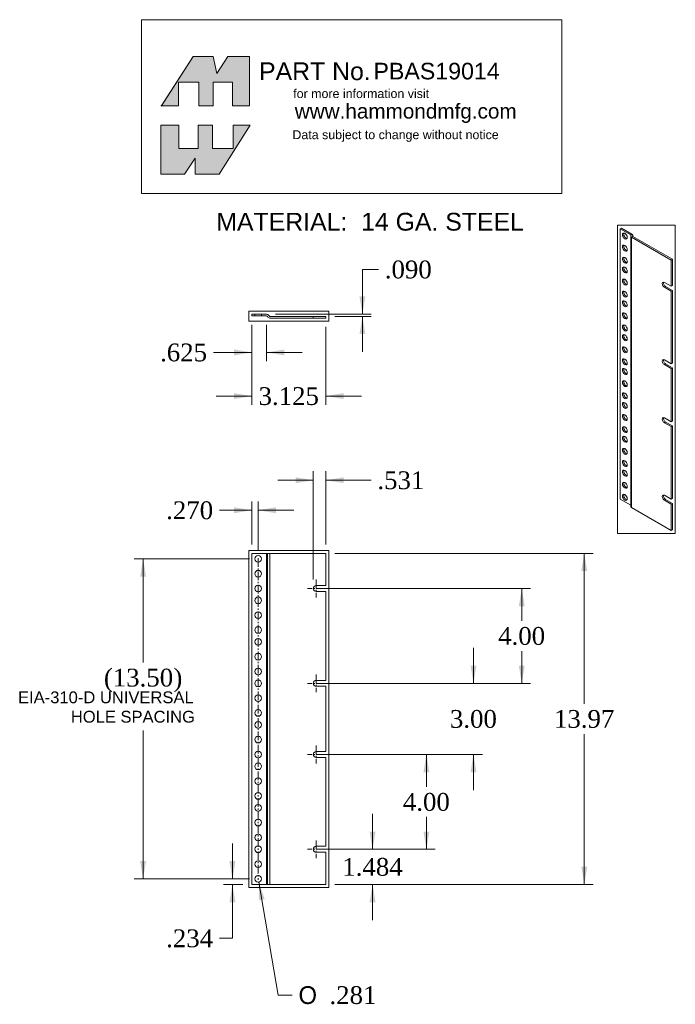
# Model space of a CAD drawing. Extents: x 35 to 90.4, y -46 to 37.1.
import ezdxf
from ezdxf.enums import TextEntityAlignment as Align
from ezdxf.xclip import XClip

# ---------------------------------------------------------------- set-up
doc = ezdxf.new("R2010")
doc.units = 0
doc.header["$MEASUREMENT"] = 0
doc.header["$XCLIPFRAME"] = 2
doc.linetypes.add('CENTER2', pattern=[1.125, 0.75, -0.125, 0.125, -0.125])
doc.linetypes.add('HIDDEN2', pattern=[0.1875, 0.125, -0.0625])
doc.layers.get('0').update_dxf_attribs({"linetype": 'CONTINUOUS'})
doc.layers.add('COM41601_REV_A', color=7, linetype='CONTINUOUS')
doc.layers.add('DEFAULT', color=7, linetype='CONTINUOUS')
doc.styles.add('arial_ttf', font='arial.ttf')
doc.styles.add('semeca1_ttf', font='txt')
doc.styles.add('times_ttf', font='times.ttf')

# ---------------------------------------------------------------- blocks, each defined once
blk = doc.blocks.new('SE0')
at = {"layer": 'DEFAULT', "color": 7, "linetype": 'CENTER2', "lineweight": 0}
blk.add_line((55.164, -8.32), (55.164, -35.458), dxfattribs=at)
blk = doc.blocks.new('SE1')
at = {"layer": 'DEFAULT', "color": 7, "linetype": 'CENTER2', "lineweight": 0}
for p, q in [((60.062, -32.139), (60.062, -33.639)), ((60.812, -32.889), (59.312, -32.889))]:
    blk.add_line(p, q, dxfattribs=at)
blk = doc.blocks.new('SE2')
at = {"layer": 'DEFAULT', "color": 7, "linetype": 'CENTER2', "lineweight": 0}
for p, q in [((60.812, -24.889), (59.312, -24.889)), ((60.062, -24.139), (60.062, -25.639))]:
    blk.add_line(p, q, dxfattribs=at)
blk = doc.blocks.new('SE3')
at = {"layer": 'DEFAULT', "color": 7, "linetype": 'CENTER2', "lineweight": 0}
for p, q in [((60.062, -18.139), (60.062, -19.639)), ((60.812, -18.889), (59.312, -18.889))]:
    blk.add_line(p, q, dxfattribs=at)
blk = doc.blocks.new('SE4')
at = {"layer": 'DEFAULT', "color": 7, "linetype": 'CENTER2', "lineweight": 0}
for p, q in [((60.062, -10.139), (60.062, -11.639)), ((60.812, -10.889), (59.312, -10.889))]:
    blk.add_line(p, q, dxfattribs=at)
blk = doc.blocks.new('SE6')
at = {"layer": 'COM41601_REV_A', "color": 7, "linetype": 'Continuous', "lineweight": 0}
for p, q in [((54.624, -7.921), (54.624, -35.857)), ((55.874, -7.921), (54.624, -7.921)), ((55.941, -7.921), (55.874, -7.921)), ((55.874, -7.921), (55.874, -35.857)), ((55.941, -7.921), (55.941, -35.857)), ((56.141, -7.921), (55.941, -7.921)), ((60.874, -7.921), (56.141, -7.921)), ((56.141, -7.921), (56.141, -35.857)), ((60.874, -10.639), (60.874, -7.921)), ((60.874, -10.639), (60.062, -10.639)), ((60.062, -11.139), (60.874, -11.139)), ((60.874, -18.639), (60.874, -11.139)), ((60.874, -18.639), (60.062, -18.639)), ((60.062, -19.139), (60.874, -19.139)), ((60.874, -24.639), (60.874, -19.139)), ((60.062, -24.639), (60.874, -24.639)), ((60.874, -25.139), (60.062, -25.139)), ((60.874, -32.639), (60.874, -25.139)), ((60.062, -32.639), (60.874, -32.639)), ((60.874, -33.139), (60.062, -33.139)), ((60.874, -35.857), (60.874, -33.139)), ((54.624, -35.857), (55.874, -35.857)), ((55.874, -35.857), (55.941, -35.857)), ((55.941, -35.857), (56.141, -35.857)), ((56.141, -35.857), (60.874, -35.857))]:
    blk.add_line(p, q, dxfattribs=at)
for centre in [(55.164, -8.389), (55.164, -9.639), (55.164, -10.889), (55.164, -11.889), (55.164, -13.139), (55.164, -14.389), (55.164, -15.389), (55.164, -16.639), (55.164, -17.889), (55.164, -18.889), (55.164, -20.139), (55.164, -21.389), (55.164, -22.389), (55.164, -23.639), (55.164, -24.889), (55.164, -25.889), (55.164, -27.139), (55.164, -28.389), (55.164, -29.389), (55.164, -30.639), (55.164, -31.889), (55.164, -32.889), (55.164, -34.139), (55.164, -35.389)]:
    blk.add_circle(centre, 0.281, dxfattribs=at)
for centre in [(60.062, -10.889), (60.062, -18.889), (60.062, -24.889), (60.062, -32.889)]:
    blk.add_arc(centre, 0.25, 90, 270, dxfattribs=at)
blk = doc.blocks.new('SE8')
at = {"layer": 'COM41601_REV_A', "color": 7, "linetype": 'Continuous', "lineweight": 0}
for p, q in [((54.624, 12.252), (54.624, 12.108)), ((55.874, 12.252), (54.624, 12.252)), ((55.874, 12.108), (54.624, 12.108)), ((60.874, 12.072), (56.141, 12.072)), ((60.874, 11.928), (56.141, 11.928)), ((60.874, 12.072), (60.874, 11.928))]:
    blk.add_line(p, q, dxfattribs=at)
at = {"layer": 'COM41601_REV_A', "color": 7, "linetype": 'HIDDEN2', "lineweight": 0}
for p, q in [((54.883, 12.252), (54.883, 12.108)), ((55.445, 12.108), (55.445, 12.252)), ((59.812, 12.072), (59.812, 11.928))]:
    blk.add_line(p, q, dxfattribs=at)
at = {"layer": 'COM41601_REV_A', "color": 7, "linetype": 'Continuous', "lineweight": 0}
for centre, radius, start, end in [((55.874, 12.036), 0.216, 22.02431, 90), ((55.874, 12.036), 0.072, 22.02431, 90), ((56.141, 12.144), 0.216, 202.02431, 270), ((56.141, 12.144), 0.072, 202.02431, 270)]:
    blk.add_arc(centre, radius, start, end, dxfattribs=at)
blk = doc.blocks.new('SE10')
at = {"layer": 'COM41601_REV_A', "color": 7, "linetype": 'Continuous', "lineweight": 0}
for p, q in [((85.828, 19.51), (85.726, 19.451)), ((86.61, 18.941), (85.726, 19.451)), ((85.726, 19.451), (85.726, -3.358)), ((86.712, 18.999), (85.828, 19.51)), ((86.609, 18.846), (86.609, -3.963)), ((86.61, 18.941), (86.61, 18.862)), ((90.018, 16.826), (86.672, 18.758)), ((86.672, 18.758), (86.672, -4.052)), ((86.758, 18.863), (86.758, 18.83)), ((90.12, 16.885), (86.774, 18.817)), ((86.776, 18.816), (86.776, 18.911)), ((90.12, 16.885), (90.018, 16.826)), ((90.018, 14.607), (90.018, 16.826)), ((90.12, 14.666), (90.12, 16.885)), ((90.018, 14.607), (89.444, 14.938)), ((89.546, 14.589), (89.444, 14.53)), ((89.444, 14.53), (90.018, 14.199)), ((89.546, 14.589), (90.12, 14.257)), ((90.12, 14.666), (90.018, 14.607)), ((90.12, 14.257), (90.018, 14.199)), ((90.018, 8.075), (90.018, 14.199)), ((90.12, 8.134), (90.12, 14.257)), ((90.018, 8.075), (89.444, 8.406)), ((89.546, 8.057), (89.444, 7.998)), ((89.444, 7.998), (90.018, 7.667)), ((89.546, 8.057), (90.12, 7.725)), ((90.12, 8.134), (90.018, 8.075)), ((90.12, 7.725), (90.018, 7.667)), ((90.018, 3.176), (90.018, 7.667)), ((90.12, 3.235), (90.12, 7.725)), ((89.444, 3.507), (90.018, 3.176)), ((89.546, 3.158), (89.444, 3.099)), ((90.018, 2.768), (89.444, 3.099)), ((90.12, 2.826), (89.546, 3.158)), ((90.12, 3.235), (90.018, 3.176)), ((90.12, 2.826), (90.018, 2.768)), ((90.018, -3.356), (90.018, 2.768)), ((90.12, -3.297), (90.12, 2.826)), ((89.444, -3.025), (90.018, -3.356)), ((90.12, -3.297), (90.018, -3.356)), ((85.726, -3.358), (86.609, -3.868)), ((86.672, -4.052), (90.018, -5.984)), ((89.546, -3.374), (89.444, -3.433)), ((90.018, -3.764), (89.444, -3.433)), ((90.12, -3.705), (89.546, -3.374)), ((90.12, -3.705), (90.018, -3.764)), ((90.018, -5.984), (90.018, -3.764)), ((90.12, -5.925), (90.12, -3.705)), ((90.12, -5.925), (90.018, -5.984))]:
    blk.add_line(p, q, dxfattribs=at)
for centre in [(86.108, 18.849), (86.108, 17.828), (86.108, 16.807), (86.108, 15.991), (86.108, 14.97), (86.108, 13.95), (86.108, 13.133), (86.108, 12.113), (86.108, 11.092), (86.108, 10.275), (86.108, 9.255), (86.108, 8.234), (86.108, 7.418), (86.108, 6.397), (86.108, 5.376), (86.108, 4.56), (86.108, 3.539), (86.108, 2.519), (86.108, 1.702), (86.108, 0.682), (86.108, -0.339), (86.108, -1.156), (86.108, -2.176), (86.108, -3.197)]:
    blk.add_ellipse(centre, major_axis=(-0.14, 0.243), ratio=0.57735, dxfattribs=at)
for centre, major_axis, start_param, end_param in [((86.21, 18.907), (0.14, -0.243), 3.512392, 5.912386), ((86.825, 18.846), (0.216, 0), 2.740591, 3.926991), ((86.56, 18.911), (-0.072, 0), 2.740591, 3.926991), ((86.56, 18.911), (-0.216, 0), 2.740591, 3.926991), ((86.825, 18.846), (0.072, 0), 2.740591, 3.926991), ((86.21, 17.887), (0.14, -0.243), 3.512392, 5.912386), ((86.21, 16.866), (0.14, -0.243), 3.512392, 5.912386), ((86.21, 16.05), (0.14, -0.243), 3.512392, 5.912386), ((86.21, 15.029), (0.14, -0.243), 3.512392, 5.912386), ((89.444, 14.734), (0.125, -0.217), 2.356194, 5.497787), ((89.546, 14.793), (0.125, -0.217), 3.561081, 5.497787), ((86.21, 14.008), (0.14, -0.243), 3.512392, 5.912386), ((86.21, 13.192), (0.14, -0.243), 3.512392, 5.912386), ((86.21, 12.171), (0.14, -0.243), 3.512392, 5.912386), ((86.21, 11.151), (0.14, -0.243), 3.512392, 5.912386), ((86.21, 10.334), (0.14, -0.243), 3.512392, 5.912386), ((86.21, 9.314), (0.14, -0.243), 3.512392, 5.912386), ((86.21, 8.293), (0.14, -0.243), 3.512392, 5.912386), ((89.444, 8.202), (0.125, -0.217), 2.356194, 5.497787), ((89.546, 8.261), (0.125, -0.217), 3.561081, 5.497787), ((86.21, 7.476), (0.14, -0.243), 3.512392, 5.912386), ((86.21, 6.456), (0.14, -0.243), 3.512392, 5.912386), ((86.21, 5.435), (0.14, -0.243), 3.512392, 5.912386), ((86.21, 4.619), (0.14, -0.243), 3.512392, 5.912386), ((86.21, 3.598), (0.14, -0.243), 3.512392, 5.912386), ((89.444, 3.303), (0.125, -0.217), 2.356194, 5.497787), ((89.546, 3.362), (0.125, -0.217), 3.561081, 5.497787), ((86.21, 2.577), (0.14, -0.243), 3.512392, 5.912386), ((86.21, 1.761), (0.14, -0.243), 3.512392, 5.912386), ((86.21, 0.74), (0.14, -0.243), 3.512392, 5.912386), ((86.21, -0.28), (0.14, -0.243), 3.512392, 5.912386), ((86.21, -1.097), (0.14, -0.243), 3.512392, 5.912386), ((86.21, -2.117), (0.14, -0.243), 3.512392, 5.912386), ((86.21, -3.138), (0.14, -0.243), 3.512392, 5.912386), ((89.444, -3.229), (0.125, -0.217), 2.356194, 5.497787), ((89.546, -3.17), (0.125, -0.217), 3.561081, 5.497787), ((86.825, -3.963), (0.216, 0), 3.141593, 3.926991)]:
    blk.add_ellipse(centre, major_axis=major_axis, ratio=0.57735, start_param=start_param, end_param=end_param, dxfattribs=at)
blk = doc.blocks.new('SE11')
at = {"layer": 'DEFAULT', "linetype": 'Continuous'}
for points in [[(65.066, -31.389), (64.816, -32.889), (64.566, -31.389)], [(65.066, -37.357), (64.816, -35.857), (64.566, -37.357)]]:
    blk.add_hatch(color=7, dxfattribs=at).paths.add_polyline_path(points)
at = {"layer": 'DEFAULT', "color": 7, "linetype": 'Continuous', "lineweight": 0}
for p, q in [((64.816, -32.889), (64.816, -29.889)), ((60.812, -32.889), (65.566, -32.889)), ((61.624, -35.857), (65.566, -35.857)), ((64.816, -38.857), (64.816, -35.857))]:
    blk.add_line(p, q, dxfattribs=at)
at = {"layer": 'DEFAULT', "color": 7, "linetype": 'Continuous', "lineweight": 0, "style": 'times_ttf'}
blk.add_text('1.484', height=1.5, dxfattribs=at).set_placement((62.257, -33.623), align=Align.TOP_LEFT)
blk = doc.blocks.new('SE12')
at = {"layer": 'DEFAULT', "linetype": 'Continuous'}
for points in [[(69.611, -26.389), (69.361, -24.889), (69.111, -26.389)], [(69.611, -31.389), (69.361, -32.889), (69.111, -31.389)]]:
    blk.add_hatch(color=7, dxfattribs=at).paths.add_polyline_path(points)
at = {"layer": 'DEFAULT', "color": 7, "linetype": 'Continuous', "lineweight": 0}
for p, q in [((60.812, -24.889), (70.111, -24.889)), ((69.361, -27.614), (69.361, -24.889)), ((69.361, -32.889), (69.361, -30.164)), ((60.812, -32.889), (70.111, -32.889))]:
    blk.add_line(p, q, dxfattribs=at)
at = {"layer": 'DEFAULT', "color": 7, "linetype": 'Continuous', "lineweight": 0, "style": 'times_ttf'}
blk.add_text('4.00', height=1.5, dxfattribs=at).set_placement((67.371, -28.139), align=Align.TOP_LEFT)
blk = doc.blocks.new('SE13')
at = {"layer": 'DEFAULT', "linetype": 'Continuous'}
for points in [[(73.583, -17.389), (73.333, -18.889), (73.083, -17.389)], [(73.583, -26.389), (73.333, -24.889), (73.083, -26.389)]]:
    blk.add_hatch(color=7, dxfattribs=at).paths.add_polyline_path(points)
at = {"layer": 'DEFAULT', "color": 7, "linetype": 'Continuous', "lineweight": 0}
for p, q in [((73.333, -18.889), (73.333, -15.889)), ((60.812, -18.889), (74.083, -18.889)), ((60.812, -24.889), (74.083, -24.889)), ((73.333, -27.889), (73.333, -24.889))]:
    blk.add_line(p, q, dxfattribs=at)
at = {"layer": 'DEFAULT', "color": 7, "linetype": 'Continuous', "lineweight": 0, "style": 'times_ttf'}
blk.add_text('3.00', height=1.5, dxfattribs=at).set_placement((71.343, -21.139), align=Align.TOP_LEFT)
blk = doc.blocks.new('SE14')
at = {"layer": 'DEFAULT', "linetype": 'Continuous'}
for points in [[(77.656, -12.389), (77.406, -10.889), (77.156, -12.389)], [(77.656, -17.389), (77.406, -18.889), (77.156, -17.389)]]:
    blk.add_hatch(color=7, dxfattribs=at).paths.add_polyline_path(points)
at = {"layer": 'DEFAULT', "color": 7, "linetype": 'Continuous', "lineweight": 0}
for p, q in [((60.812, -10.889), (78.156, -10.889)), ((77.406, -13.614), (77.406, -10.889)), ((77.406, -18.889), (77.406, -16.164)), ((60.812, -18.889), (78.156, -18.889))]:
    blk.add_line(p, q, dxfattribs=at)
at = {"layer": 'DEFAULT', "color": 7, "linetype": 'Continuous', "lineweight": 0, "style": 'times_ttf'}
blk.add_text('4.00', height=1.5, dxfattribs=at).set_placement((75.416, -14.139), align=Align.TOP_LEFT)
blk = doc.blocks.new('SE15')
at = {"layer": 'DEFAULT', "linetype": 'Continuous'}
for points in [[(82.936, -9.421), (82.686, -7.921), (82.436, -9.421)], [(82.936, -34.357), (82.686, -35.857), (82.436, -34.357)]]:
    blk.add_hatch(color=7, dxfattribs=at).paths.add_polyline_path(points)
at = {"layer": 'DEFAULT', "color": 7, "linetype": 'Continuous', "lineweight": 0}
for p, q in [((61.624, -7.921), (83.436, -7.921)), ((82.686, -7.921), (82.686, -20.614)), ((82.686, -23.164), (82.686, -35.857)), ((61.624, -35.857), (83.436, -35.857))]:
    blk.add_line(p, q, dxfattribs=at)
at = {"layer": 'DEFAULT', "color": 7, "linetype": 'Continuous', "lineweight": 0, "style": 'times_ttf'}
blk.add_text('13.97', height=1.5, dxfattribs=at).set_placement((80.127, -21.139), align=Align.TOP_LEFT)
blk = doc.blocks.new('SE16')
at = {"layer": 'DEFAULT', "linetype": 'Continuous'}
for points in [[(58.312, -1.502), (59.812, -1.752), (58.312, -2.002)], [(62.374, -1.502), (60.874, -1.752), (62.374, -2.002)]]:
    blk.add_hatch(color=7, dxfattribs=at).paths.add_polyline_path(points)
at = {"layer": 'DEFAULT', "color": 7, "linetype": 'Continuous', "lineweight": 0}
for p, q in [((59.812, -10.139), (59.812, -1.002)), ((60.874, -7.171), (60.874, -1.002)), ((56.812, -1.752), (59.812, -1.752)), ((60.874, -1.752), (64.695, -1.752))]:
    blk.add_line(p, q, dxfattribs=at)
at = {"layer": 'DEFAULT', "color": 7, "linetype": 'Continuous', "lineweight": 0, "style": 'times_ttf'}
blk.add_text('.531', height=1.5, dxfattribs=at).set_placement((65.22, -1.002), align=Align.TOP_LEFT)
blk = doc.blocks.new('SE17')
at = {"layer": 'DEFAULT', "linetype": 'Continuous'}
for points in [[(53.124, -4.036), (54.624, -4.286), (53.124, -4.536)], [(56.664, -4.036), (55.164, -4.286), (56.664, -4.536)]]:
    blk.add_hatch(color=7, dxfattribs=at).paths.add_polyline_path(points)
at = {"layer": 'DEFAULT', "color": 7, "linetype": 'Continuous', "lineweight": 0}
for p, q in [((54.624, -7.171), (54.624, -3.536)), ((55.164, -7.639), (55.164, -3.536)), ((51.896, -4.286), (54.624, -4.286)), ((55.164, -4.286), (58.164, -4.286))]:
    blk.add_line(p, q, dxfattribs=at)
at = {"layer": 'DEFAULT', "color": 7, "linetype": 'Continuous', "lineweight": 0, "style": 'times_ttf'}
blk.add_text('.270', height=1.5, dxfattribs=at).set_placement((47.39, -3.536), align=Align.TOP_LEFT)
blk = doc.blocks.new('SE18')
at = {"layer": 'DEFAULT', "linetype": 'Continuous'}
for points in [[(52.736, -33.889), (52.986, -35.389), (53.236, -33.889)], [(52.736, -37.357), (52.986, -35.857), (53.236, -37.357)]]:
    blk.add_hatch(color=7, dxfattribs=at).paths.add_polyline_path(points)
at = {"layer": 'DEFAULT', "color": 7, "linetype": 'Continuous', "lineweight": 0}
for p, q in [((52.986, -35.389), (52.986, -32.389)), ((54.414, -35.389), (52.236, -35.389)), ((53.874, -35.857), (52.236, -35.857)), ((52.986, -40.399), (52.986, -35.857)), ((52.986, -40.399), (51.896, -40.399))]:
    blk.add_line(p, q, dxfattribs=at)
at = {"layer": 'DEFAULT', "color": 7, "linetype": 'Continuous', "lineweight": 0, "style": 'times_ttf'}
blk.add_text('.234', height=1.5, dxfattribs=at).set_placement((47.39, -39.649), align=Align.TOP_LEFT)
blk = doc.blocks.new('SE19')
at = {"layer": 'DEFAULT', "linetype": 'Continuous'}
for points in [[(45.193, -9.889), (45.443, -8.389), (45.693, -9.889)], [(45.193, -33.889), (45.443, -35.389), (45.693, -33.889)]]:
    blk.add_hatch(color=7, dxfattribs=at).paths.add_polyline_path(points)
at = {"layer": 'DEFAULT', "color": 7, "linetype": 'Continuous', "lineweight": 0}
for p, q in [((54.414, -8.389), (44.693, -8.389)), ((45.443, -17.13), (45.443, -8.389)), ((45.443, -35.389), (45.443, -22.88)), ((54.414, -35.389), (44.693, -35.389))]:
    blk.add_line(p, q, dxfattribs=at)
at = {"layer": 'DEFAULT', "color": 7, "linetype": 'Continuous', "lineweight": 0, "style": 'times_ttf'}
for s, p in [('(', (42.137, -17.655)), ('13.50', (42.883, -17.655)), (')', (48.002, -17.655))]:
    blk.add_text(s, height=1.5, dxfattribs=at).set_placement(p, align=Align.TOP_LEFT)
blk = doc.blocks.new('SE20')
at = {"layer": 'DEFAULT', "linetype": 'Continuous'}
blk.add_hatch(color=7, dxfattribs=at).paths.add_polyline_path([(55.71, -37.102), (55.211, -35.666), (55.217, -37.186)])
at = {"layer": 'DEFAULT', "color": 7, "linetype": 'Continuous', "lineweight": 0}
for p, q in [((55.211, -35.666), (56.84, -45.191)), ((56.84, -45.191), (58.039, -45.191))]:
    blk.add_line(p, q, dxfattribs=at)
for s, style, p in [('O', 'semeca1_ttf', (58.564, -44.441)), ('.281', 'times_ttf', (61.175, -44.441))]:
    blk.add_text(s, height=1.5, dxfattribs=dict(at, style=style)).set_placement(p, align=Align.TOP_LEFT)
blk = doc.blocks.new('SE21')
at = {"layer": 'DEFAULT', "linetype": 'Continuous'}
for points in [[(53.124, 8.779), (54.624, 9.029), (53.124, 9.279)], [(57.374, 8.779), (55.874, 9.029), (57.374, 9.279)]]:
    blk.add_hatch(color=7, dxfattribs=at).paths.add_polyline_path(points)
at = {"layer": 'DEFAULT', "color": 7, "linetype": 'Continuous', "lineweight": 0}
for p, q in [((54.624, 11.358), (54.624, 8.279)), ((55.874, 11.358), (55.874, 8.279)), ((54.624, 9.029), (51.384, 9.029)), ((58.874, 9.029), (55.874, 9.029))]:
    blk.add_line(p, q, dxfattribs=at)
at = {"layer": 'DEFAULT', "color": 7, "linetype": 'Continuous', "lineweight": 0, "style": 'times_ttf'}
blk.add_text('.625', height=1.5, dxfattribs=at).set_placement((46.878, 9.779), align=Align.TOP_LEFT)
blk = doc.blocks.new('SE22')
at = {"layer": 'DEFAULT', "linetype": 'Continuous'}
for points in [[(53.124, 5.097), (54.624, 5.347), (53.124, 5.597)], [(62.374, 5.097), (60.874, 5.347), (62.374, 5.597)]]:
    blk.add_hatch(color=7, dxfattribs=at).paths.add_polyline_path(points)
at = {"layer": 'DEFAULT', "color": 7, "linetype": 'Continuous', "lineweight": 0}
for p, q in [((54.624, 11.358), (54.624, 4.597)), ((60.874, 11.178), (60.874, 4.597)), ((51.624, 5.347), (54.624, 5.347)), ((60.874, 5.347), (63.874, 5.347))]:
    blk.add_line(p, q, dxfattribs=at)
at = {"layer": 'DEFAULT', "color": 7, "linetype": 'Continuous', "lineweight": 0, "style": 'times_ttf'}
blk.add_text('3.125', height=1.5, dxfattribs=at).set_placement((55.189, 6.097), align=Align.TOP_LEFT)
blk = doc.blocks.new('SE23')
at = {"layer": 'DEFAULT', "linetype": 'Continuous'}
for points in [[(64.207, 13.752), (63.957, 12.252), (63.707, 13.752)], [(64.207, 10.572), (63.957, 12.072), (63.707, 10.572)]]:
    blk.add_hatch(color=7, dxfattribs=at).paths.add_polyline_path(points)
at = {"layer": 'DEFAULT', "color": 7, "linetype": 'Continuous', "lineweight": 0}
for p, q in [((63.957, 16.027), (65.321, 16.027)), ((63.957, 16.027), (63.957, 12.252)), ((56.624, 12.252), (64.707, 12.252)), ((61.624, 12.072), (64.707, 12.072)), ((63.957, 12.072), (63.957, 9.072))]:
    blk.add_line(p, q, dxfattribs=at)
at = {"layer": 'DEFAULT', "color": 7, "linetype": 'Continuous', "lineweight": 0, "style": 'times_ttf'}
blk.add_text('.090', height=1.5, dxfattribs=at).set_placement((65.846, 16.777), align=Align.TOP_LEFT)
blk = doc.blocks.new('SE24')
at = {"color": 1, "linetype": 'Continuous', "lineweight": 0, "style": 'arial_ttf'}
blk.add_text('PBAS19014', height=1.4, dxfattribs=at).set_placement((64.89, 33.465), align=Align.TOP_LEFT)

msp = doc.modelspace()

# ---------------------------------------------------------------- hatches: boundary and pattern name
at = {"linetype": 'Continuous'}
for points in [[(51.368, 33.998), (49.676, 33.998), (47.005, 29.843), (48.434, 29.843), (48.434, 31.835), (50.147, 31.835), (50.147, 29.843), (51.347, 29.843), (51.347, 31.835), (52.996, 31.835), (52.996, 29.843), (54.431, 29.843), (54.431, 33.998), (52.61, 33.998), (51.668, 32.563)], [(50.104, 26.223), (50.104, 28.215), (51.304, 28.215), (51.304, 26.223), (53.039, 26.223), (53.039, 28.215), (54.474, 28.215), (51.861, 24.06), (49.847, 24.06), (49.847, 25.409), (48.948, 24.06), (46.934, 24.06), (46.934, 28.215), (48.455, 28.215), (48.455, 26.223)]]:
    msp.add_hatch(color=7, dxfattribs=at).paths.add_polyline_path(points)

# ---------------------------------------------------------------- linework, layer by layer
at = {"color": 7, "linetype": 'Continuous', "lineweight": 0}
for points in [[(51.368, 33.998), (49.676, 33.998), (47.005, 29.843), (48.434, 29.843), (48.434, 31.835), (50.147, 31.835), (50.147, 29.843), (51.347, 29.843), (51.347, 31.835), (52.996, 31.835), (52.996, 29.843), (54.431, 29.843), (54.431, 33.998), (52.61, 33.998), (51.668, 32.563), (51.368, 33.998)], [(51.368, 33.998), (49.676, 33.998), (47.005, 29.843), (48.434, 29.843), (48.434, 31.835), (50.147, 31.835), (50.147, 29.843), (51.347, 29.843), (51.347, 31.835), (52.996, 31.835), (52.996, 29.843), (54.431, 29.843), (54.431, 33.998), (52.61, 33.998), (51.668, 32.563), (51.368, 33.998)], [(51.368, 33.998), (49.676, 33.998), (47.005, 29.843), (48.434, 29.843), (48.434, 31.835), (50.147, 31.835), (50.147, 29.843), (51.347, 29.843), (51.347, 31.835), (52.996, 31.835), (52.996, 29.843), (54.431, 29.843), (54.431, 33.998), (52.61, 33.998), (51.668, 32.563), (51.368, 33.998)], [(51.368, 33.998), (49.676, 33.998), (47.005, 29.843), (48.434, 29.843), (48.434, 31.835), (50.147, 31.835), (50.147, 29.843), (51.347, 29.843), (51.347, 31.835), (52.996, 31.835), (52.996, 29.843), (54.431, 29.843), (54.431, 33.998), (52.61, 33.998), (51.668, 32.563), (51.368, 33.998)], [(51.368, 33.998), (49.676, 33.998), (47.005, 29.843), (48.434, 29.843), (48.434, 31.835), (50.147, 31.835), (50.147, 29.843), (51.347, 29.843), (51.347, 31.835), (52.996, 31.835), (52.996, 29.843), (54.431, 29.843), (54.431, 33.998), (52.61, 33.998), (51.668, 32.563), (51.368, 33.998)], [(51.368, 33.998), (49.676, 33.998), (47.005, 29.843), (48.434, 29.843), (48.434, 31.835), (50.147, 31.835), (50.147, 29.843), (51.347, 29.843), (51.347, 31.835), (52.996, 31.835), (52.996, 29.843), (54.431, 29.843), (54.431, 33.998), (52.61, 33.998), (51.668, 32.563), (51.368, 33.998)], [(50.104, 26.223), (50.104, 28.215), (51.304, 28.215), (51.304, 26.223), (53.039, 26.223), (53.039, 28.215), (54.474, 28.215), (51.861, 24.06), (49.847, 24.06), (49.847, 25.409), (48.948, 24.06), (46.934, 24.06), (46.934, 28.215), (48.455, 28.215), (48.455, 26.223), (50.104, 26.223)], [(50.104, 26.223), (50.104, 28.215), (51.304, 28.215), (51.304, 26.223), (53.039, 26.223), (53.039, 28.215), (54.474, 28.215), (51.861, 24.06), (49.847, 24.06), (49.847, 25.409), (48.948, 24.06), (46.934, 24.06), (46.934, 28.215), (48.455, 28.215), (48.455, 26.223), (50.104, 26.223)], [(50.104, 26.223), (50.104, 28.215), (51.304, 28.215), (51.304, 26.223), (53.039, 26.223), (53.039, 28.215), (54.474, 28.215), (51.861, 24.06), (49.847, 24.06), (49.847, 25.409), (48.948, 24.06), (46.934, 24.06), (46.934, 28.215), (48.455, 28.215), (48.455, 26.223), (50.104, 26.223)], [(50.104, 26.223), (50.104, 28.215), (51.304, 28.215), (51.304, 26.223), (53.039, 26.223), (53.039, 28.215), (54.474, 28.215), (51.861, 24.06), (49.847, 24.06), (49.847, 25.409), (48.948, 24.06), (46.934, 24.06), (46.934, 28.215), (48.455, 28.215), (48.455, 26.223), (50.104, 26.223)], [(50.104, 26.223), (50.104, 28.215), (51.304, 28.215), (51.304, 26.223), (53.039, 26.223), (53.039, 28.215), (54.474, 28.215), (51.861, 24.06), (49.847, 24.06), (49.847, 25.409), (48.948, 24.06), (46.934, 24.06), (46.934, 28.215), (48.455, 28.215), (48.455, 26.223), (50.104, 26.223)], [(50.104, 26.223), (50.104, 28.215), (51.304, 28.215), (51.304, 26.223), (53.039, 26.223), (53.039, 28.215), (54.474, 28.215), (51.861, 24.06), (49.847, 24.06), (49.847, 25.409), (48.948, 24.06), (46.934, 24.06), (46.934, 28.215), (48.455, 28.215), (48.455, 26.223), (50.104, 26.223)]]:
    msp.add_lwpolyline(points, close=True, dxfattribs=at)
at = {"layer": 'DEFAULT', "color": 1, "linetype": 'Continuous', "lineweight": 0}
for p, q in [((45.302, 37.101), (80.788, 37.101)), ((45.302, 22.441), (45.302, 37.101)), ((80.788, 37.101), (80.788, 22.441)), ((80.788, 22.441), (45.302, 22.441))]:
    msp.add_line(p, q, dxfattribs=at)
at = {"layer": 'DEFAULT', "color": 7, "linetype": 'Continuous', "lineweight": 0}
for p, q in [((49.676, 33.998), (46.977, 29.8)), ((51.368, 33.998), (49.676, 33.998)), ((51.668, 32.563), (51.368, 33.998)), ((52.61, 33.998), (51.668, 32.563)), ((54.431, 33.998), (52.61, 33.998)), ((54.431, 29.843), (54.431, 33.998)), ((48.434, 31.835), (50.147, 31.835)), ((48.434, 29.843), (48.434, 31.835)), ((50.147, 31.835), (50.147, 29.843)), ((51.347, 31.835), (52.996, 31.835)), ((51.347, 29.843), (51.347, 31.835)), ((52.996, 31.835), (52.996, 29.843)), ((46.934, 29.843), (48.434, 29.843)), ((50.147, 29.843), (51.347, 29.843)), ((52.996, 29.843), (54.431, 29.843)), ((46.934, 28.215), (48.455, 28.215)), ((46.934, 24.06), (46.934, 28.215)), ((48.455, 28.215), (48.455, 26.223)), ((50.104, 28.215), (51.304, 28.215)), ((50.104, 26.223), (50.104, 28.215)), ((51.304, 28.215), (51.304, 26.223)), ((54.474, 28.215), (51.861, 24.06)), ((53.039, 28.215), (54.474, 28.215)), ((53.039, 26.223), (53.039, 28.215)), ((48.455, 26.223), (50.104, 26.223)), ((51.304, 26.223), (53.039, 26.223)), ((49.847, 25.409), (48.948, 24.06)), ((49.847, 24.06), (49.847, 25.409)), ((48.948, 24.06), (46.934, 24.06)), ((51.861, 24.06), (49.847, 24.06))]:
    msp.add_line(p, q, dxfattribs=at)

# ---------------------------------------------------------------- block references
at = {"color": 0, "lineweight": 0}
ref = msp.add_blockref('SE6', (0, 0), dxfattribs=at)
XClip(ref).set_block_clipping_path([(54.3737081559, -36.1066133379), (61.123708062, -7.6706132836)])
at = {"layer": 'DEFAULT', "color": 0, "lineweight": 0}
for name in ['SE24', 'SE23', 'SE21', 'SE22', 'SE16', 'SE17', 'SE15', 'SE19', 'SE0', 'SE4', 'SE14', 'SE13', 'SE3', 'SE2', 'SE12', 'SE11', 'SE18', 'SE1', 'SE20']:
    msp.add_blockref(name, (0, 0), dxfattribs=at)
ref = msp.add_blockref('SE10', (0, 0), dxfattribs=at)
XClip(ref).set_block_clipping_path([(85.4761020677, -6.2335124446), (90.370063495, 19.759959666)])
ref = msp.add_blockref('SE8', (0, 0), dxfattribs=at)
XClip(ref).set_block_clipping_path([(54.3737081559, 11.6781817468), (61.123708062, 12.5021817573)])

# ---------------------------------------------------------------- texts
at = {"layer": 'DEFAULT', "color": 1, "linetype": 'Continuous', "lineweight": 0, "style": 'arial_ttf'}
msp.add_text('PART No.  ', height=1.5, dxfattribs=at).set_placement((55.23, 33.503), align=Align.TOP_LEFT)
at = {"layer": 'DEFAULT', "color": 7, "linetype": 'Continuous', "lineweight": 0, "style": 'arial_ttf'}
for s, height, p in [('for more information visit', 0.75, (58.119, 31.242)), ('www.hammondmfg.com', 1.25, (58.249, 30.012)), ('Data subject to change without notice', 0.75, (58.047, 27.772)), ('MATERIAL:  14 GA. STEEL', 1.5, (51.623, 20.806)), ('EIA-310-D UNIVERSAL ', 1, (34.887, -19.569)), ('HOLE SPACING', 1, (39.342, -21.206))]:
    msp.add_text(s, height=height, dxfattribs=at).set_placement(p, align=Align.TOP_LEFT)

doc.saveas('drawing.dxf')
